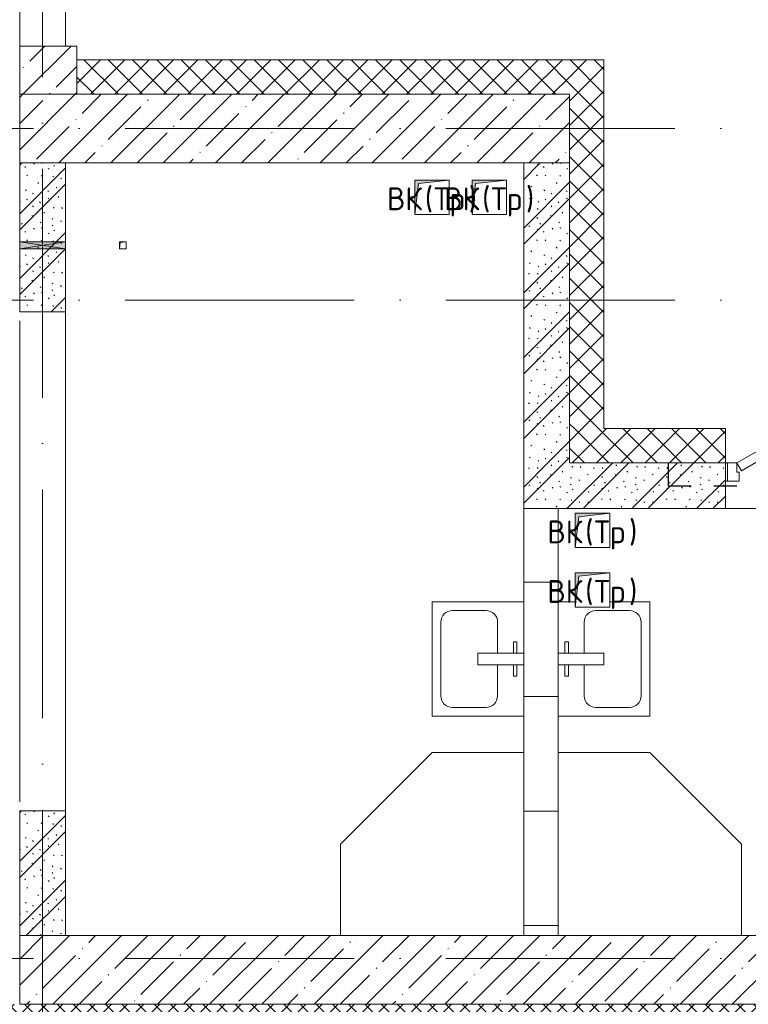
# Model space of a CAD drawing. Header units: millimetres. Extents: x -5460 to 47962, y 30005 to 103451.
# Tile 35 of 192: x 10078 to 13258, y 42156 to 46457. Entities that reach past the tile are written whole.
import ezdxf

# ---------------------------------------------------------------- set-up
doc = ezdxf.new("R2010")
doc.units = ezdxf.units.MM
doc.linetypes.add('3_ Штрих_ 1 х 1 мм', pattern=[200, 100, -100])
doc.linetypes.add('4_ Штрихпунктир_ 10 х 2 мм', pattern=[1400, 1000, -200, 0, -200])
for name, color, linetype, lineweight in [('A-____-NOTE-TEXT', 5, 'Continuous', 9), ('A-DOOR-____-MCUT', 7, 'Continuous', 18), ('A-DOOR-____-OTLN', 7, 'Continuous', 9), ('A-DOOR-FRAM-MCUT', 7, 'Continuous', 18), ('A-GLAZ-____-MCUT', 7, 'Continuous', 9), ('A-GLAZ-____-OTLN', 7, 'Continuous', 9), ('A-WALL-____-MCUT', 7, 'Continuous', 9), ('A-WALL-____-OTLN', 7, 'Continuous', 9), ('A-WALL-____-PATT', 7, 'Continuous', 9), ('I-WALL-____-MCUT', 7, 'Continuous', 9), ('M-EQPM-____-OTLN', 7, 'Continuous', 9), ('P-SANR-FIXT-OTLN', 7, 'Continuous', 9), ('S-BEAM-____-OTLN', 7, 'Continuous', 9), ('S-COLS-____-MCUT', 7, 'Continuous', 9), ('S-COLS-____-OTLN', 7, 'Continuous', 9), ('S-GRID-____-OTLN', 7, 'Continuous', 9)]:
    doc.layers.add(name, color=color, linetype=linetype, lineweight=lineweight)
doc.styles.add('GOST Common', font='GOST_Common.ttf', dxfattribs={"height": 100})
pattern_1 = [(135, (150.28, 188.64), (-282.8427, 3e-14), [5, -395]), (135, (174.9, 237.36), (-282.8427, 3e-14), [5, -395]), (135, (211.96, 236.53), (-282.8427, 3e-14), [5, -395]), (135, (114.96, 223.96), (-282.8427, 3e-14), [5, -395]), (135, (77.54, 223.96), (-282.8427, 3e-14), [5, -395]), (135, (57.44, 184.52), (-282.8427, 3e-14), [5, -395]), (135, (66.21, 142.9), (-282.8427, 3e-14), [5, -395]), (135, (107.33, 161), (-282.8427, 3e-14), [5, -395]), (135, (99.08, 130.94), (-282.8427, 3e-14), [5, -395]), (135, (22.6, 136.46), (-282.8427, 3e-14), [5, -395]), (135, (21.16, 168.08), (-282.8427, 3e-14), [5, -395]), (135, (46.13, 96.12), (-282.8427, 3e-14), [5, -395]), (135, (3.54, 74.6), (-282.8427, 3e-14), [5, -395]), (135, (40.3, 47.56), (-282.8427, 3e-14), [5, -395]), (135, (39.77, 18.47), (-282.8427, 3e-14), [5, -395]), (135, (76.94, 37.28), (-282.8427, 3e-14), [5, -395]), (135, (114.18, 62.4), (-282.8427, 3e-14), [5, -395]), (135, (139.87, 90.2), (-282.8427, 3e-14), [5, -395]), (135, (141.44, 15.82), (-282.8427, 3e-14), [5, -395]), (135, (188.69, 26.73), (-282.8427, 3e-14), [5, -395]), (135, (176.14, 51.36), (-282.8427, 3e-14), [5, -395]), (135, (177.03, 0), (-282.8427, 3e-14), [5, -395]), (135, (276.61, 8.22), (-282.8427, 3e-14), [5, -395]), (135, (271.19, 31.72), (-282.8427, 3e-14), [5, -395]), (135, (268.29, 119.65), (-282.8427, 3e-14), [5, -395]), (135, (237.92, 101.95), (-282.8427, 3e-14), [5, -395]), (135, (237.92, 158.27), (-282.8427, 3e-14), [5, -395]), (135, (260.4, 204.35), (-282.8427, 3e-14), [5, -395]), (135, (275.54, 235.4), (-282.8427, 3e-14), [5, -395]), (135, (117.62, 268.96), (-282.8427, 3e-14), [5, -395]), (135, (203.62, 273.83), (-282.8427, 3e-14), [5, -395]), (135, (47.24, 279.3), (-282.8427, 3e-14), [5, -395]), (135, (23.2, 266.16), (-282.8427, 3e-14), [5, -395]), (135, (42.78, 232.52), (-282.8427, 3e-14), [5, -395]), (135, (177.76, 90.57), (-282.8427, 3e-14), [5, -395]), (135, (181.12, 121.8), (-282.8427, 3e-14), [5, -395]), (135, (206.73, 172.06), (-282.8427, 3e-14), [5, -395]), (135, (143.14, 136.62), (-282.8427, 3e-14), [5, -395]), (135, (211.51, 131.86), (-282.8427, 3e-14), [5, -395]), (135, (81.47, 95.1), (-282.8427, 3e-14), [5, -395]), (135, (235.13, 60.46), (-282.8427, 3e-14), [5, -395]), (135, (242.24, 4.89), (-282.8427, 3e-14), [5, -395]), (45, (0, 106.07), (-282.8427, 0), []), (45, (106.07, 0), (-282.8427, 0), []), (45, (176.78, 0), (-282.8427, 0), []), (45, (0, 176.78), (-282.8427, 0), [])]
pattern_2 = [(45, (0, 0), (-53.03301, 53.03301), []), (135, (0, 0), (-53.03301, -53.03301), [])]
pattern_3 = [(45, (0, 0), (-114.04925, 114.04925), []), (45, (114.05, 0), (-114.04925, 114.04925), [201.613, -40.323, 3.353, -36.97])]

# ---------------------------------------------------------------- blocks, each defined once
blk = doc.blocks.new('АР_Дверь однопольная - 1200х2100h_1000__Глухая_1 эт_загрузка-4871844-ВКК_01_К1_З_ЭОМ_кабель_')
at = {"layer": 'A-DOOR-____-MCUT', "color": 253, "lineweight": 13, "true_color": 0xaaaaaa}
for p, q in [((402.6, 650), (-550, 100)), ((422.6, 615.4), (402.6, 650)), ((-530, 65.4), (422.6, 615.4)), ((-550, 100), (-530, 65.4))]:
    blk.add_line(p, q, dxfattribs=at)
at = {"layer": 'A-DOOR-____-OTLN', "color": 253, "lineweight": 5, "true_color": 0xaaaaaa}
for p, q in [((230.4, 608.3), (319.2, 659.6)), ((366.2, 638.2), (360.1, 648.6)), ((242.9, 586.7), (230.4, 608.3)), ((242.9, 586.7), (331.7, 637.9)), ((377, 644.4), (333.7, 619.4)), ((333.7, 619.4), (337.7, 612.5)), ((344.5, 625.7), (338.5, 636.1)), ((381, 637.5), (377, 644.4)), ((401, 602.9), (405, 595.9)), ((287.9, 508.7), (376.7, 560)), ((361.7, 570.9), (357.7, 577.9)), ((405, 595.9), (361.7, 570.9)), ((372.5, 577.2), (378.5, 566.8)), ((394.2, 589.7), (400.2, 579.3)), ((300.4, 487.1), (389.2, 538.3)), ((287.9, 508.7), (300.4, 487.1))]:
    blk.add_line(p, q, dxfattribs=at)
for centre, radius, start, end in [((334.2, 633.6), 30, 30, 120), ((-550, 100), 1100, 360, 30), ((334.2, 633.6), 4.99, 30, 120), ((374.2, 564.3), 4.99, 300, 30), ((374.2, 564.3), 30, 300, 30)]:
    blk.add_arc(centre, radius, start, end, dxfattribs=at)
at = {"layer": 'A-DOOR-FRAM-MCUT', "color": 253, "lineweight": 13, "true_color": 0xaaaaaa}
for p, q in [((-590, 100), (-600, 100)), ((-550, 100), (-590, 100)), ((-590, 100), (-590, 20)), ((-550, 60), (-550, 100)), ((590, 100), (550, 100)), ((550, 100), (550, 60)), ((590, 20), (590, 100)), ((590, 100), (600, 100)), ((-540, 60), (-550, 60)), ((-540, 20), (-540, 60)), ((550, 60), (540, 60)), ((540, 60), (540, 20)), ((-590, 20), (-600, 20)), ((-590, 20), (-540, 20)), ((540, 20), (590, 20)), ((590, 20), (600, 20))]:
    blk.add_line(p, q, dxfattribs=at)
blk = doc.blocks.new('АР_Канал вертикальный прямоугольный - ВК_Тр_-5078187-ВКК_01_К1_З_ЭОМ_кабель_')
at = {"layer": 'M-EQPM-____-OTLN', "lineweight": 5, "true_color": 0xe2e2e2}
blk.add_hatch(color=254, dxfattribs=at).paths.add_polyline_path([(-75, -75), (-60, 60), (75, 75), (-75, 75)])
at = {"layer": 'M-EQPM-____-OTLN', "color": 253, "lineweight": 13, "true_color": 0xaaaaaa}
for p, q in [((75, 75), (-75, 75)), ((-75, 75), (-75, -75)), ((75, 75), (-75, 75)), ((-75, 75), (-75, -75)), ((-75, -75), (-60, 60)), ((-75, -75), (-60, 60)), ((-60, 60), (75, 75)), ((-60, 60), (75, 75)), ((75, -75), (75, 75)), ((-75, -75), (75, -75))]:
    blk.add_line(p, q, dxfattribs=at)
at = {"layer": 'M-EQPM-____-OTLN', "color": 253, "lineweight": 5, "true_color": 0xaaaaaa}
for p, q in [((-75, -75), (-75, 75)), ((-75, 75), (75, 75)), ((75, 75), (75, -75)), ((75, -75), (-75, -75))]:
    blk.add_line(p, q, dxfattribs=at)
blk = doc.blocks.new('АР_Перемычка - 200_Уx2_50x5__250-250-5284392-ВКК_01_К1_З_ЭОМ_кабель_')
at = {"layer": 'S-BEAM-____-OTLN', "color": 9, "linetype": '3_ Штрих_ 1 х 1 мм', "lineweight": 25, "true_color": 0xc4c4c4}
for p, q in [((-850, 100), (-850, -100)), ((850, 100), (850, -100)), ((-850, 0), (850, 0))]:
    blk.add_line(p, q, dxfattribs=at)
blk = doc.blocks.new('A-PLU-Sink-2D - 400 x 500mm-V34-ВКК_01_К1_З_ЭОМ_кабель_')
at = {"layer": 'P-SANR-FIXT-OTLN', "color": 253, "lineweight": 5, "true_color": 0xaaaaaa}
for p, q in [((-234.3, 202.3), (-234.3, -197.7)), ((-234.3, -197.7), (-234.3, 202.3)), ((-59.3, 172.3), (-59.3, 157.3)), ((-9.3, 172.3), (-59.3, 172.3)), ((-9.3, 2.3), (-9.3, 202.3)), ((40.7, 202.3), (40.7, 2.3)), ((40.7, 172.3), (90.7, 172.3)), ((90.7, 172.3), (90.7, 157.3)), ((265.7, 127.3), (265.7, 202.3)), ((265.7, 202.3), (265.7, 127.3)), ((-59.3, 157.3), (-9.3, 157.3)), ((90.7, 157.3), (40.7, 157.3)), ((-9.3, 88), (-145.4, 88)), ((176.8, 88), (40.7, 88)), ((-196.2, 37.2), (-196.2, -108.8)), ((40.7, 2.3), (-9.3, 2.3)), ((227.6, -108.8), (227.6, 37.2)), ((265.7, -197.7), (265.7, -22.7)), ((265.7, -22.7), (265.7, -197.7)), ((-145.4, -159.6), (176.8, -159.6)), ((-234.3, -197.7), (265.7, -197.7)), ((265.7, -197.7), (-234.3, -197.7))]:
    blk.add_line(p, q, dxfattribs=at)
for centre, start, end in [((-145.4, 37.2), 90, 180), ((176.8, 37.2), 360, 90), ((-145.4, -108.8), 180, 270), ((176.8, -108.8), 270, 0)]:
    blk.add_arc(centre, 50.8, start, end, dxfattribs=at)
blk = doc.blocks.new('A-PLU-Shower_Corner_2D - 800x800-V30-ВКК_01_К1_З_ЭОМ_кабель_')
at = {"layer": 'P-SANR-FIXT-OTLN', "color": 253, "lineweight": 5, "true_color": 0xaaaaaa}
for p, q in [((-400, 800), (-800, 400)), ((-400, 800), (-800, 400)), ((0, 800), (-400, 800)), ((-400, 800), (0, 800)), ((-800, 400), (-800, 0)), ((-800, 0), (-800, 400))]:
    blk.add_line(p, q, dxfattribs=at)
blk = doc.blocks.new('A-PLU-Shower_Corner_2D - 800x800-2359852-ВКК_01_К1_З_ЭОМ_кабель_')
at = {"layer": 'P-SANR-FIXT-OTLN', "color": 253, "lineweight": 5, "true_color": 0xaaaaaa}
for p, q in [((-800, -400), (-800, 0)), ((-800, 0), (-800, -400)), ((-400, -800), (-800, -400)), ((-400, -800), (-800, -400)), ((0, -800), (-400, -800)), ((-400, -800), (0, -800))]:
    blk.add_line(p, q, dxfattribs=at)
blk = doc.blocks.new('A-PLU-Sink-2D - 400 x 500mm-909903-ВКК_01_К1_З_ЭОМ_кабель_')
at = {"layer": 'P-SANR-FIXT-OTLN', "color": 253, "lineweight": 5, "true_color": 0xaaaaaa}
for p, q in [((-234.3, 197.7), (265.7, 197.7)), ((-234.3, -202.3), (-234.3, 197.7)), ((265.7, 197.7), (-234.3, 197.7)), ((-234.3, 197.7), (-234.3, -202.3)), ((265.7, 197.7), (265.7, -202.3)), ((265.7, -202.3), (265.7, 197.7)), ((-145.4, 159.6), (176.8, 159.6)), ((-196.2, -37.2), (-196.2, 108.8)), ((227.6, 108.8), (227.6, -37.2)), ((-9.3, -2.3), (-9.3, -202.3)), ((40.7, -2.3), (-9.3, -2.3)), ((40.7, -202.3), (40.7, -2.3)), ((-9.3, -88), (-145.4, -88)), ((176.8, -88), (40.7, -88)), ((-59.3, -172.3), (-59.3, -157.3)), ((-59.3, -157.3), (-9.3, -157.3)), ((90.7, -157.3), (40.7, -157.3)), ((90.7, -172.3), (90.7, -157.3)), ((-9.3, -172.3), (-59.3, -172.3)), ((40.7, -172.3), (90.7, -172.3))]:
    blk.add_line(p, q, dxfattribs=at)
for centre, start, end in [((-145.4, 108.8), 90, 180), ((176.8, 108.8), 360, 90), ((-145.4, -37.2), 180, 270), ((176.8, -37.2), 270, 0)]:
    blk.add_arc(centre, 50.8, start, end, dxfattribs=at)
blk = doc.blocks.new('АР_Отверстие прямоугольное - ВК_ПоливКР-5235156-ВКК_01_К1_З_ЭОМ_кабель_')
at = {"layer": 'A-GLAZ-____-OTLN', "lineweight": 5, "true_color": 0xf0f0f0}
blk.add_hatch(color=7, dxfattribs=at).paths.add_polyline_path([(140, 100), (110, 100), (110, -100), (140, -100), (140, 50)])
at = {"layer": 'A-GLAZ-____-MCUT', "color": 253, "lineweight": 5, "true_color": 0xaaaaaa}
for p, q in [((110, 100), (110, -100)), ((140, 100), (140, -100))]:
    blk.add_line(p, q, dxfattribs=at)
at = {"layer": 'A-GLAZ-____-OTLN', "color": 253, "lineweight": 5, "true_color": 0xaaaaaa}
for p, q in [((140, 100), (110, -100)), ((110, 100), (140, -100))]:
    blk.add_line(p, q, dxfattribs=at)
at = {"layer": 'A-GLAZ-____-OTLN', "color": 253, "lineweight": 13, "true_color": 0xaaaaaa}
for p, q in [((140, 100), (110, 100)), ((110, 100), (110, -100)), ((140, -100), (140, 100)), ((110, -100), (140, -100))]:
    blk.add_line(p, q, dxfattribs=at)
blk = doc.blocks.new('АР_Канал вертикальный прямоугольный - ВК_ПоливКР-5235158-ВКК_01_К1_З_ЭОМ_кабель_')
at = {"layer": 'M-EQPM-____-OTLN', "lineweight": 5, "true_color": 0xe2e2e2}
blk.add_hatch(color=254, dxfattribs=at).paths.add_polyline_path([(-15, -15), (-12, 12), (15, 15), (-15, 15)])
at = {"layer": 'M-EQPM-____-OTLN', "color": 253, "lineweight": 13, "true_color": 0xaaaaaa}
for p, q in [((15, 15), (-15, 15)), ((-15, 15), (-15, -15)), ((15, 15), (-15, 15)), ((-15, 15), (-15, -15)), ((-15, -15), (-12, 12)), ((-15, -15), (-12, 12)), ((-12, 12), (15, 15)), ((-12, 12), (15, 15)), ((15, -15), (15, 15)), ((-15, -15), (15, -15))]:
    blk.add_line(p, q, dxfattribs=at)
at = {"layer": 'M-EQPM-____-OTLN', "color": 253, "lineweight": 5, "true_color": 0xaaaaaa}
for p, q in [((-15, -15), (-15, 15)), ((-15, 15), (15, 15)), ((15, 15), (15, -15)), ((15, -15), (-15, -15))]:
    blk.add_line(p, q, dxfattribs=at)
blk = doc.blocks.new('Наметкина 10_РД_АР_К1_отсоединено_rvt-1-ВКК_01_К1_З_ЭОМ_кабель_')
at = {"layer": 'A-WALL-____-PATT', "lineweight": 5, "true_color": 0xaaaaaa}
h = blk.add_hatch(dxfattribs=at)
h.set_pattern_fill('FP_5', color=253, style=0, pattern_type=2)
h.set_pattern_definition(pattern_3)
h.paths.add_polyline_path([(8350, 45250), (8350, 45460), (8100, 45460), (8100, 45250), (8233.1, 45250)])
h = blk.add_hatch(dxfattribs=at)
h.set_pattern_fill('FP_4', color=253, style=0, pattern_type=2)
h.set_pattern_definition(pattern_2)
h.paths.add_polyline_path([(10500, 45250), (10500, 45400), (8350, 45400), (8350, 45250)])
h = blk.add_hatch(dxfattribs=at)
h.set_pattern_fill('FP_4', color=253, style=0, pattern_type=2)
h.set_pattern_definition(pattern_2)
h.paths.add_polyline_path([(10650, 43790), (10650, 45400), (10500, 45400), (10500, 43790)])
h = blk.add_hatch(dxfattribs=at)
h.set_pattern_fill('FP_1', color=253, style=0, pattern_type=2)
h.set_pattern_definition(pattern_1)
h.paths.add_polyline_path([(8233.1, 44300), (8300, 44300), (8300, 44950), (8100, 44950), (8100, 44300)])
h = blk.add_hatch(dxfattribs=at)
h.set_pattern_fill('FP_1', color=253, style=0, pattern_type=2)
h.set_pattern_definition(pattern_1)
h.paths.add_polyline_path([(10500, 43640), (10500, 44950), (10300, 44950), (10300, 43640)])
h = blk.add_hatch(dxfattribs=at)
h.set_pattern_fill('FP_4', color=253, style=0, pattern_type=2)
h.set_pattern_definition(pattern_2)
h.paths.add_polyline_path([(12770, 43640), (12770, 43790), (12380, 43790), (12380, 43640)])
h.paths.add_polyline_path([(10892.7, 43640), (11180, 43640), (11180, 43790), (10500, 43790), (10500, 43640)])
h = blk.add_hatch(dxfattribs=at)
h.set_pattern_fill('FP_1', color=253, style=0, pattern_type=2)
h.set_pattern_definition(pattern_1)
h.paths.add_polyline_path([(12920, 43440), (12920, 43640), (12380, 43640), (12380, 43440)])
h.paths.add_polyline_path([(10892.7, 43440), (11180, 43440), (11180, 43640), (10300, 43640), (10300, 43440)])
h = blk.add_hatch(dxfattribs=at)
h.set_pattern_fill('FP_2', color=253, style=0, pattern_type=2)
h.set_pattern_definition([(0, (0, 0), (0, 500), []), (90, (0, 0), (-500, 3e-14), [])])
h.paths.add_polyline_path([(10450, 41575), (10450, 43440), (10300, 43440), (10300, 41575)])
h = blk.add_hatch(dxfattribs=at)
h.set_pattern_fill('FP_1', color=253, style=0, pattern_type=2)
h.set_pattern_definition(pattern_1)
h.paths.add_polyline_path([(8100, 41575), (8300, 41575), (8300, 42120), (8100, 42120), (8100, 41760)])
h = blk.add_hatch(dxfattribs=at)
h.set_pattern_fill('FP_5', color=253, style=0, pattern_type=2)
h.set_pattern_definition(pattern_3)
h.paths.add_polyline_path([(16500, 41275), (16500, 41575), (8100, 41575), (8100, 41275), (16211.8, 41275)])
at = {"layer": 'S-COLS-____-OTLN', "lineweight": 5, "true_color": 0xaaaaaa}
h = blk.add_hatch(dxfattribs=at)
h.set_pattern_fill('FP_5', color=253, style=0, pattern_type=2)
h.set_pattern_definition(pattern_3)
h.paths.add_polyline_path([(10500, 44950), (10500, 45250), (8100, 45250), (8100, 44950), (8233.1, 44950)])
at = {"layer": 'A-WALL-____-MCUT', "color": 253, "lineweight": 5, "true_color": 0xaaaaaa}
for p, q in [((10500, 45400), (8350, 45400)), ((8350, 45400), (8350, 45250)), ((10650, 45400), (10500, 45400)), ((10650, 43790), (10650, 45400)), ((8350, 45250), (10500, 45250)), ((10500, 45250), (10500, 43790)), ((8300, 44950), (8100, 44950)), ((8100, 44950), (8100, 44605)), ((8300, 44605), (8300, 44950)), ((8100, 44605), (8100, 44575)), ((8300, 44575), (8300, 44605)), ((8100, 44575), (8100, 44300)), ((8300, 44300), (8300, 44575)), ((8100, 44300), (8300, 44300)), ((10500, 43790), (10500, 43640)), ((11180, 43790), (10650, 43790)), ((11180, 43640), (11180, 43790)), ((11180, 43640), (10500, 43640)), ((10500, 43640), (11180, 43640)), ((10300, 43440), (10300, 41575)), ((10450, 43440), (10300, 43440)), ((10450, 41575), (10450, 43440)), ((8300, 42120), (8100, 42120)), ((8100, 42120), (8100, 41575)), ((8300, 41575), (8300, 42120)), ((8100, 41575), (8300, 41575)), ((10300, 41575), (10450, 41575))]:
    blk.add_line(p, q, dxfattribs=at)
at = {"layer": 'A-WALL-____-OTLN', "color": 253, "lineweight": 5, "true_color": 0xaaaaaa}
for p, q in [((8100, 45460), (8100, 48660)), ((8300, 48660), (8300, 45460)), ((8300, 44300), (8300, 42120)), ((8100, 42160), (8100, 44260)), ((11180, 43640), (11190, 43640)), ((12380, 43440), (11180, 43440))]:
    blk.add_line(p, q, dxfattribs=at)
at = {"layer": 'I-WALL-____-MCUT', "color": 253, "lineweight": 5, "true_color": 0xaaaaaa}
for p, q in [((8100, 45460), (8100, 45250)), ((8350, 45460), (8100, 45460)), ((8350, 45250), (8350, 45460)), ((8100, 45250), (8350, 45250)), ((10500, 44950), (10300, 44950)), ((10300, 44950), (10300, 43640)), ((10500, 43640), (10500, 44950)), ((10300, 43640), (10300, 43440)), ((11180, 43440), (11180, 43640)), ((10300, 43440), (11180, 43440)), ((13850, 41575), (8100, 41575)), ((8100, 41575), (8100, 41275)), ((8100, 41275), (13850, 41275))]:
    blk.add_line(p, q, dxfattribs=at)
at = {"layer": 'S-COLS-____-MCUT', "color": 253, "lineweight": 5, "true_color": 0xaaaaaa}
for p, q in [((10500, 45250), (8100, 45250)), ((8100, 45250), (8100, 44950)), ((10500, 44950), (10500, 45250)), ((8100, 44950), (10500, 44950))]:
    blk.add_line(p, q, dxfattribs=at)
at = {"layer": 'A-DOOR-____-OTLN', "color": 253, "lineweight": 5, "true_color": 0xaaaaaa}
blk.add_blockref('АР_Дверь однопольная - 1200х2100h_1000__Глухая_1 эт_загрузка-4871844-ВКК_01_К1_З_ЭОМ_кабель_', (11780, 43540), dxfattribs=at)
at = {"layer": 'A-GLAZ-____-OTLN', "color": 253, "lineweight": 5, "true_color": 0xaaaaaa, "rotation": 269.9999999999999}
blk.add_blockref('АР_Отверстие прямоугольное - ВК_ПоливКР-5235156-ВКК_01_К1_З_ЭОМ_кабель_', (8200, 44715), dxfattribs=at)
at = {"layer": 'M-EQPM-____-OTLN', "color": 253, "lineweight": 5, "true_color": 0xaaaaaa}
for name, p in [('АР_Канал вертикальный прямоугольный - ВК_Тр_-5078187-ВКК_01_К1_З_ЭОМ_кабель_', (9900, 44800)), ('АР_Канал вертикальный прямоугольный - ВК_Тр_-5078187-ВКК_01_К1_З_ЭОМ_кабель_', (10150, 44800)), ('АР_Канал вертикальный прямоугольный - ВК_ПоливКР-5235158-ВКК_01_К1_З_ЭОМ_кабель_', (8550, 44590)), ('АР_Канал вертикальный прямоугольный - ВК_Тр_-5078187-ВКК_01_К1_З_ЭОМ_кабель_', (10600, 43345)), ('АР_Канал вертикальный прямоугольный - ВК_Тр_-5078187-ВКК_01_К1_З_ЭОМ_кабель_', (10600, 43085))]:
    blk.add_blockref(name, p, dxfattribs=at)
at = {"layer": 'P-SANR-FIXT-OTLN', "color": 253, "lineweight": 5, "true_color": 0xaaaaaa}
for name, p, rotation in [('A-PLU-Sink-2D - 400 x 500mm-909903-ВКК_01_К1_З_ЭОМ_кабель_', (10097.7, 42767.7), 90.00000000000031), ('A-PLU-Sink-2D - 400 x 500mm-V34-ВКК_01_К1_З_ЭОМ_кабель_', (10652.3, 42767.7), 89.99999999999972), ('A-PLU-Shower_Corner_2D - 800x800-2359852-ВКК_01_К1_З_ЭОМ_кабель_', (10300, 41575), 270.0000000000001), ('A-PLU-Shower_Corner_2D - 800x800-V30-ВКК_01_К1_З_ЭОМ_кабель_', (10450, 41575), 269.9999999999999)]:
    blk.add_blockref(name, p, dxfattribs=dict(at, rotation=rotation))
at = {"layer": 'S-BEAM-____-OTLN', "color": 253, "lineweight": 5, "true_color": 0xaaaaaa}
blk.add_blockref('АР_Перемычка - 200_Уx2_50x5__250-250-5284392-ВКК_01_К1_З_ЭОМ_кабель_', (11780, 43540), dxfattribs=at)
at = {"layer": 'A-____-NOTE-TEXT', "color": 253, "lineweight": 5, "true_color": 0xaaaaaa, "char_height": 100, "attachment_point": 1, "style": 'GOST Common'}
for s, insert, width in [('ВК', (9702.9, 44843.6), 200.422), ('\\fGOST Common|b0|i0|c204|p34|;(', (9868.3, 44843.6), 48.101), ('Тр', (9908, 44843.6), 184.388), ('ВК', (9952.9, 44843.6), 200.422), ('\\fGOST Common|b0|i0|c204|p34|;)', (10060.1, 44843.6), 48.101), ('\\fGOST Common|b0|i0|c204|p34|;(', (10118.3, 44843.6), 48.101), ('Тр', (10158, 44843.6), 184.388), ('\\fGOST Common|b0|i0|c204|p34|;)', (10310.1, 44843.6), 48.101), ('\\fGOST Common|b0|i0|c204|p34|;(', (10568.3, 43388.6), 48.101), ('\\fGOST Common|b0|i0|c204|p34|;)', (10760.1, 43388.6), 48.101), ('ВК', (10402.9, 43388.6), 200.422), ('Тр', (10608, 43388.6), 184.388), ('\\fGOST Common|b0|i0|c204|p34|;(', (10568.3, 43128.6), 48.101), ('\\fGOST Common|b0|i0|c204|p34|;)', (10760.1, 43128.6), 48.101), ('ВК', (10402.9, 43128.6), 200.422), ('Тр', (10608, 43128.6), 184.388)]:
    blk.add_mtext(s, dxfattribs=dict(at, insert=insert, width=width))
blk = doc.blocks.new('Наметкина 10_РД_АРФ_К1_R21_rvt-1-ВКК_01_К1_З_ЭОМ_кабель_')
at = {"layer": 'A-WALL-____-PATT', "true_color": 0xaaaaaa}
h = blk.add_hatch(dxfattribs=at)
h.set_pattern_fill('FP_24', color=253, style=0, pattern_type=2)
h.set_pattern_definition([(45, (0, 0), (-35.35534, 35.35534), []), (135, (0, 0), (-35.35534, -35.35534), [])])
h.paths.add_polyline_path([(7950, 41125), (13850, 41125), (13850, 41275), (14150, 41275), (13880, 41245), (13866.7, 41125), (22539.6, 41125.1), (22539.6, 41275.1), (7950, 41275), (7950, 41214.3)])
h.paths.add_polyline_path([(23759.6, 41125.1), (28900, 41125.1), (28900, 41275), (29200, 41275), (29200, 41125.1), (35250, 41125.1), (35250, 41275.1), (23759.6, 41275.1), (23759.6, 41214.3)])
at = {"layer": 'A-WALL-____-MCUT', "color": 253, "true_color": 0xaaaaaa}
blk.add_line((13850, 41275), (8100, 41275), dxfattribs=at)

msp = doc.modelspace()

# ---------------------------------------------------------------- linework, layer by layer
at = {"layer": 'S-GRID-____-OTLN', "color": 253, "linetype": '4_ Штрихпунктир_ 10 х 2 мм', "true_color": 0xaaaaaa}
for p, q in [((10177.6, 30804.7), (10177.6, 102650.8)), ((39539.6, 45981.2), (-2215.3, 45981.2)), ((39539.6, 45231.2), (-2215.3, 45231.2)), ((39539.6, 42356.2), (-2215.3, 42356.2))]:
    msp.add_line(p, q, dxfattribs=at)

# ---------------------------------------------------------------- block references
at = {"lineweight": 5}
for name in ['Наметкина 10_РД_АРФ_К1_R21_rvt-1-ВКК_01_К1_З_ЭОМ_кабель_', 'Наметкина 10_РД_АР_К1_отсоединено_rvt-1-ВКК_01_К1_З_ЭОМ_кабель_']:
    msp.add_blockref(name, (1977.6, 881.2), dxfattribs=at)

doc.saveas('drawing.dxf')
